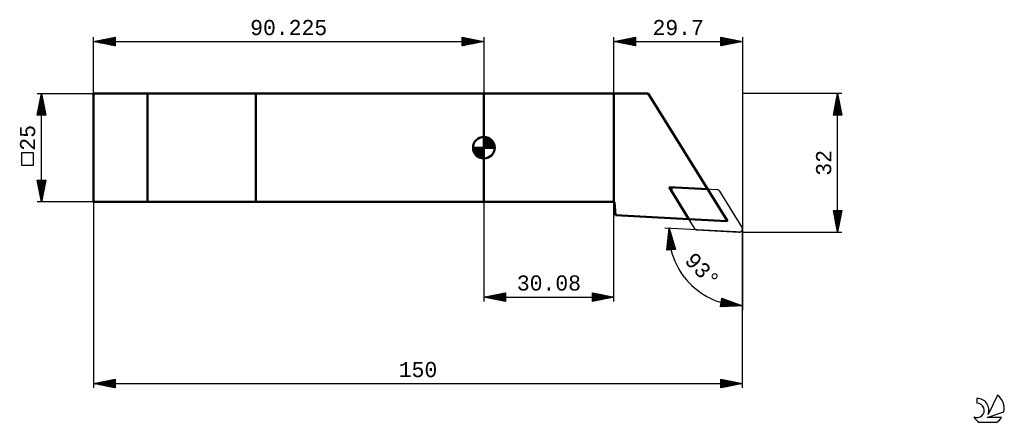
# Model space of a CAD drawing. Header units: millimetres. Extents: x -107 to 120, y -63 to 30.
import ezdxf
from ezdxf.enums import TextEntityAlignment as Align

# ---------------------------------------------------------------- set-up
doc = ezdxf.new("R2010")
doc.units = ezdxf.units.MM
doc.header["$LTSCALE"] = 5.5
for name, color, linetype in [('1', 4, 'CONTINUOUS'), ('2', 7, 'CONTINUOUS'), ('CUT', 1, 'CONTINUOUS'), ('NOCUT', 7, 'CONTINUOUS'), ('SK1', 4, 'CONTINUOUS'), ('SK2', 7, 'CONTINUOUS'), ('SK6', 5, 'CONTINUOUS'), ('SKVIEW1', 4, 'CONTINUOUS')]:
    doc.layers.add(name, color=color, linetype=linetype)
doc.styles.get("Standard").update_dxf_attribs({"font": 'Monospac821 BT'})

msp = doc.modelspace()

# ---------------------------------------------------------------- linework, layer by layer
at = {"layer": '1', "color": 4, "linetype": 'CONTINUOUS', "lineweight": 50}
for p, q in [((0, 12.5), (37.95, 12.5)), ((0, -12.5), (0, 12.5)), ((30.07, -12.5), (30.07, 12.5)), ((56.26, -16.8), (37.95, 12.5)), ((47.38, -16.49), (42.87, -9.12)), ((51.75, -9.59), (42.87, -9.12)), ((0, -12.5), (30.07, -12.5)), ((30.44, -15.61), (30.17, -12.59)), ((47.38, -16.49), (30.44, -15.61)), ((56.17, -16.95), (47.38, -16.49))]:
    msp.add_line(p, q, dxfattribs=at)
for centre, start, end in [((30.07, -12.6), 5, 90), ((56.17, -16.85), 267, 32)]:
    msp.add_arc(centre, 0.1, start, end, dxfattribs=at)
at = {"layer": '2', "color": 7, "linetype": 'CONTINUOUS', "lineweight": 25}
for p, q in [((30.07, 12.5), (30.07, 25.5)), ((30.07, 24.5), (35.08, 25.5)), ((32.08, 24.1), (33.08, 25.1)), ((32.43, 24.03), (33.61, 25.21)), ((32.79, 23.96), (34.14, 25.31)), ((33.03, 25.09), (34.51, 23.61)), ((33.14, 23.89), (34.67, 25.42)), ((33.39, 25.16), (35.04, 23.51)), ((33.49, 23.82), (35.08, 25.4)), ((33.74, 25.23), (35.08, 23.9)), ((34.09, 25.3), (35.08, 24.32)), ((34.45, 25.37), (35.08, 24.75)), ((34.8, 25.45), (35.08, 25.17)), ((35.08, 25.5), (35.08, 23.5)), ((54.77, 23.5), (54.77, 25.5)), ((54.77, 25.5), (59.77, 24.5)), ((54.77, 25.4), (54.86, 25.48)), ((54.77, 24.97), (55.22, 25.41)), ((54.77, 25.41), (56.37, 23.82)), ((54.77, 24.55), (55.57, 25.34)), ((54.77, 24.12), (55.92, 25.27)), ((54.77, 23.7), (56.28, 25.2)), ((55.06, 23.56), (56.63, 25.13)), ((55.19, 25.42), (56.72, 23.89)), ((55.59, 23.66), (56.98, 25.06)), ((55.72, 25.31), (57.07, 23.96)), ((56.25, 25.2), (57.43, 24.03)), ((56.78, 25.1), (57.78, 24.1)), ((59.77, 25.5), (59.77, -19.5)), ((30.07, 24.5), (59.77, 24.5)), ((35.08, 23.5), (30.07, 24.5)), ((30.2, 24.53), (30.27, 24.46)), ((30.31, 24.45), (30.43, 24.57)), ((30.56, 24.6), (30.8, 24.36)), ((30.67, 24.38), (30.96, 24.68)), ((30.91, 24.67), (31.33, 24.25)), ((31.02, 24.31), (31.49, 24.78)), ((31.26, 24.74), (31.86, 24.14)), ((31.37, 24.24), (32.02, 24.89)), ((31.62, 24.81), (32.39, 24.04)), ((31.73, 24.17), (32.55, 25)), ((31.97, 24.88), (32.92, 23.93)), ((32.33, 24.95), (33.45, 23.82)), ((32.68, 25.02), (33.98, 23.72)), ((33.85, 23.75), (35.08, 24.97)), ((34.2, 23.67), (35.08, 24.55)), ((34.55, 23.6), (35.08, 24.12)), ((34.91, 23.53), (35.08, 23.7)), ((54.77, 24.99), (56.01, 23.75)), ((54.77, 24.56), (55.66, 23.68)), ((59.77, 24.5), (54.77, 23.5)), ((54.77, 24.14), (55.31, 23.61)), ((54.77, 23.71), (54.95, 23.54)), ((56.12, 23.77), (57.34, 24.99)), ((56.65, 23.87), (57.69, 24.92)), ((57.18, 23.98), (58.04, 24.85)), ((57.32, 24.99), (58.14, 24.17)), ((57.71, 24.09), (58.4, 24.78)), ((57.85, 24.89), (58.49, 24.24)), ((58.24, 24.19), (58.75, 24.7)), ((58.38, 24.78), (58.84, 24.31)), ((58.77, 24.3), (59.1, 24.63)), ((58.91, 24.67), (59.2, 24.38)), ((59.3, 24.41), (59.46, 24.56)), ((59.44, 24.57), (59.55, 24.45)), ((82.78, 12.5), (59.77, 12.5)), ((80.78, 7.5), (81.78, 12.5)), ((81.48, 11.01), (81.97, 11.51)), ((81.58, 11.54), (81.9, 11.86)), ((81.62, 11.72), (82.01, 11.33)), ((81.69, 12.07), (81.83, 12.21)), ((81.69, 12.07), (81.9, 11.86)), ((81.76, 12.43), (81.8, 12.39)), ((81.78, -19.5), (81.78, 12.5)), ((81.78, 12.5), (82.78, 7.5)), ((80.84, 7.83), (82.4, 9.38)), ((80.95, 8.36), (82.33, 9.74)), ((81.05, 8.89), (82.26, 10.09)), ((81.12, 9.24), (82.75, 7.62)), ((81.16, 9.42), (82.19, 10.44)), ((81.19, 9.6), (82.65, 8.15)), ((81.26, 9.95), (82.12, 10.8)), ((81.27, 9.95), (82.54, 8.68)), ((81.34, 10.31), (82.43, 9.21)), ((81.37, 10.48), (82.04, 11.15)), ((81.41, 10.66), (82.33, 9.74)), ((81.48, 11.01), (82.22, 10.27)), ((81.55, 11.37), (82.12, 10.8)), ((82.78, 7.5), (80.78, 7.5)), ((80.84, 7.83), (81.17, 7.5)), ((80.91, 8.18), (81.6, 7.5)), ((80.94, 7.5), (82.47, 9.03)), ((80.98, 8.54), (82.02, 7.5)), ((81.05, 8.89), (82.44, 7.5)), ((81.36, 7.5), (82.54, 8.68)), ((81.79, 7.5), (82.61, 8.32)), ((82.21, 7.5), (82.68, 7.97)), ((82.64, 7.5), (82.75, 7.62)), ((-90.22, -12.5), (-90.22, -55.5)), ((0, -12.5), (0, -35.5)), ((30.08, -35.5), (30.08, -12.5)), ((81.78, -19.5), (80.78, -14.5)), ((80.78, -14.5), (82.78, -14.5)), ((80.8, -14.61), (82.43, -16.24)), ((80.83, -14.79), (81.12, -14.5)), ((80.9, -15.14), (81.54, -14.5)), ((80.9, -15.14), (82.36, -16.6)), ((80.97, -15.49), (81.97, -14.5)), ((81.01, -15.67), (82.29, -16.95)), ((81.04, -15.85), (82.39, -14.5)), ((81.11, -14.5), (82.5, -15.89)), ((81.12, -16.2), (82.76, -14.55)), ((81.19, -16.55), (82.66, -15.08)), ((81.26, -16.91), (82.55, -15.61)), ((81.53, -14.5), (82.57, -15.53)), ((82.78, -14.5), (81.78, -19.5)), ((81.96, -14.5), (82.64, -15.18)), ((82.38, -14.5), (82.71, -14.83)), ((81.12, -16.2), (82.21, -17.3)), ((81.22, -16.73), (82.14, -17.66)), ((81.33, -17.26), (82.45, -16.14)), ((81.33, -17.26), (82.07, -18.01)), ((81.4, -17.61), (82.34, -16.67)), ((81.43, -17.79), (82, -18.36)), ((81.47, -17.97), (82.23, -17.2)), ((81.54, -18.32), (82.13, -17.73)), ((59.77, -19.5), (41.8, -18.56)), ((42.28, -23.68), (42.8, -18.61)), ((42.56, -20.94), (43.28, -20.21)), ((42.61, -20.46), (43.18, -19.89)), ((42.64, -20.15), (43.53, -21.05)), ((42.66, -19.99), (43.09, -19.56)), ((42.68, -19.77), (43.35, -20.44)), ((42.71, -19.52), (42.99, -19.24)), ((42.72, -19.38), (43.17, -19.83)), ((42.75, -19.04), (42.89, -18.91)), ((42.76, -19), (42.98, -19.22)), ((42.8, -18.61), (44.27, -23.49)), ((42.8, -18.61), (42.8, -18.62)), ((59.77, -19.5), (82.78, -19.5)), ((59.77, -19.5), (59.77, -37.5)), ((59.77, -55.5), (59.77, -19.5)), ((81.54, -18.32), (81.93, -18.72)), ((81.61, -18.68), (82.02, -18.26)), ((81.65, -18.85), (81.86, -19.07)), ((81.68, -19.03), (81.92, -18.79)), ((81.75, -19.38), (81.81, -19.32)), ((81.75, -19.39), (81.79, -19.42)), ((42.32, -23.3), (43.77, -21.84)), ((42.37, -22.83), (43.67, -21.52)), ((42.37, -23.67), (43.87, -22.17)), ((42.4, -22.46), (43.51, -23.57)), ((42.41, -22.35), (43.58, -21.19)), ((42.44, -22.08), (43.89, -23.53)), ((42.46, -21.88), (43.48, -20.87)), ((42.48, -21.69), (44.26, -23.47)), ((42.51, -21.41), (43.38, -20.54)), ((42.52, -21.31), (44.08, -22.87)), ((42.56, -20.92), (43.9, -22.26)), ((42.6, -20.54), (43.72, -21.65)), ((42.84, -23.63), (43.97, -22.5)), ((44.27, -23.49), (42.28, -23.68)), ((42.28, -23.62), (42.34, -23.68)), ((42.32, -23.23), (42.73, -23.64)), ((42.36, -22.85), (43.12, -23.6)), ((43.3, -23.58), (44.07, -22.82)), ((43.77, -23.54), (44.17, -23.15)), ((44.24, -23.5), (44.26, -23.47)), ((0, -34.5), (5, -33.5)), ((1.36, -34.77), (2.04, -34.09)), ((1.71, -34.84), (2.57, -33.99)), ((2.02, -34.1), (3.03, -35.11)), ((2.07, -34.91), (3.1, -33.88)), ((2.38, -34.02), (3.56, -35.21)), ((2.42, -34.98), (3.63, -33.77)), ((2.73, -33.95), (4.1, -35.32)), ((2.77, -35.05), (4.16, -33.67)), ((3.08, -33.88), (4.63, -35.43)), ((3.13, -35.13), (4.69, -33.56)), ((3.44, -33.81), (5, -35.38)), ((3.48, -35.2), (5, -33.68)), ((3.79, -33.74), (5, -34.95)), ((3.84, -35.27), (5, -34.1)), ((4.14, -33.67), (5, -34.53)), ((4.5, -33.6), (5, -34.1)), ((4.85, -33.53), (5, -33.68)), ((5, -33.5), (5, -35.5)), ((25.08, -35.5), (25.08, -33.5)), ((25.08, -33.5), (30.08, -34.5)), ((25.08, -33.64), (25.19, -33.52)), ((25.08, -34.06), (25.55, -33.59)), ((25.08, -34.48), (25.9, -33.66)), ((25.08, -33.72), (26.56, -35.2)), ((25.08, -34.91), (26.25, -33.73)), ((25.08, -35.33), (26.61, -33.81)), ((25.33, -33.55), (26.92, -35.13)), ((25.4, -35.44), (26.96, -33.88)), ((25.86, -33.66), (27.27, -35.06)), ((25.93, -35.33), (27.31, -33.95)), ((26.39, -33.76), (27.62, -34.99)), ((26.46, -35.22), (27.67, -34.02)), ((26.93, -33.87), (27.98, -34.92)), ((26.99, -35.12), (28.02, -34.09)), ((27.46, -33.98), (28.33, -34.85)), ((27.99, -34.08), (28.68, -34.78)), ((0, -34.5), (30.08, -34.5)), ((5, -35.5), (0, -34.5)), ((0.26, -34.45), (0.38, -34.58)), ((0.3, -34.56), (0.45, -34.41)), ((0.61, -34.38), (0.91, -34.68)), ((0.65, -34.63), (0.98, -34.3)), ((0.96, -34.31), (1.44, -34.79)), ((1.01, -34.7), (1.51, -34.2)), ((1.32, -34.24), (1.97, -34.89)), ((1.67, -34.17), (2.5, -35)), ((4.19, -35.34), (5, -34.53)), ((4.54, -35.41), (5, -34.95)), ((4.9, -35.48), (5, -35.38)), ((25.08, -34.15), (26.21, -35.27)), ((30.08, -34.5), (25.08, -35.5)), ((25.08, -34.57), (25.86, -35.34)), ((25.08, -34.99), (25.5, -35.42)), ((25.08, -35.42), (25.15, -35.49)), ((27.52, -35.01), (28.37, -34.16)), ((28.05, -34.91), (28.73, -34.23)), ((28.52, -34.19), (29.04, -34.71)), ((28.58, -34.8), (29.08, -34.3)), ((29.05, -34.29), (29.39, -34.64)), ((29.11, -34.69), (29.44, -34.37)), ((29.58, -34.4), (29.74, -34.57)), ((29.64, -34.59), (29.79, -34.44)), ((54.68, -36.75), (54.98, -34.78)), ((54.69, -36.7), (56.18, -35.21)), ((54.76, -36.2), (55.87, -35.1)), ((54.78, -36.11), (55.39, -36.72)), ((54.83, -35.74), (55.79, -36.7)), ((54.84, -35.7), (55.56, -34.98)), ((54.89, -35.37), (56.19, -36.68)), ((54.91, -35.2), (55.24, -34.87)), ((54.94, -35), (56.6, -36.66)), ((54.98, -34.78), (59.77, -36.5)), ((55.08, -36.73), (56.49, -35.32)), ((55.23, -34.87), (57, -36.64)), ((55.53, -36.71), (56.81, -35.43)), ((55.89, -35.11), (57.41, -36.62)), ((55.97, -36.69), (57.12, -35.54)), ((56.42, -36.67), (57.43, -35.66)), ((56.56, -35.34), (57.81, -36.6)), ((56.87, -36.64), (57.74, -35.77)), ((57.22, -35.58), (58.22, -36.58)), ((57.31, -36.62), (58.05, -35.88)), ((57.76, -36.6), (58.37, -35.99)), ((57.88, -35.82), (58.62, -36.56)), ((58.21, -36.58), (58.68, -36.11)), ((58.54, -36.06), (59.02, -36.54)), ((58.65, -36.56), (58.99, -36.22)), ((59.1, -36.53), (59.3, -36.33)), ((59.21, -36.3), (59.43, -36.52)), ((59.77, -36.5), (54.68, -36.75)), ((54.72, -36.48), (54.98, -36.74)), ((59.55, -36.51), (59.61, -36.44)), ((-90.22, -54.5), (-85.22, -53.5)), ((-90.22, -54.5), (59.77, -54.5)), ((-85.22, -55.5), (-90.22, -54.5)), ((-90.15, -54.51), (-90.12, -54.48)), ((-89.9, -54.43), (-89.74, -54.6)), ((-89.8, -54.59), (-89.59, -54.37)), ((-89.55, -54.36), (-89.21, -54.7)), ((-89.45, -54.66), (-89.06, -54.27)), ((-89.19, -54.29), (-88.68, -54.81)), ((-89.09, -54.73), (-88.53, -54.16)), ((-88.84, -54.22), (-88.15, -54.92)), ((-88.74, -54.8), (-88, -54.05)), ((-88.49, -54.15), (-87.62, -55.02)), ((-88.38, -54.87), (-87.46, -53.95)), ((-88.13, -54.08), (-87.09, -55.13)), ((-88.03, -54.94), (-86.93, -53.84)), ((-87.78, -54.01), (-86.56, -55.23)), ((-87.68, -55.01), (-86.4, -53.74)), ((-87.43, -53.94), (-86.03, -55.34)), ((-87.32, -55.08), (-85.87, -53.63)), ((-87.07, -53.87), (-85.49, -55.45)), ((-86.97, -55.15), (-85.34, -53.52)), ((-86.72, -53.8), (-85.22, -55.29)), ((-86.62, -55.22), (-85.22, -53.83)), ((-86.36, -53.73), (-85.22, -54.87)), ((-86.26, -55.29), (-85.22, -54.25)), ((-86.01, -53.66), (-85.22, -54.44)), ((-85.66, -53.59), (-85.22, -54.02)), ((-85.3, -53.52), (-85.22, -53.59)), ((-85.22, -53.5), (-85.22, -55.5)), ((54.77, -55.5), (54.77, -53.5)), ((54.77, -53.5), (59.77, -54.5)), ((54.77, -53.69), (54.93, -53.53)), ((54.77, -54.12), (55.29, -53.6)), ((54.77, -54.54), (55.64, -53.67)), ((54.77, -54.96), (56, -53.74)), ((54.77, -53.78), (56.21, -55.21)), ((54.77, -55.39), (56.35, -53.81)), ((54.77, -54.21), (55.85, -55.28)), ((59.77, -54.5), (54.77, -55.5)), ((54.95, -53.54), (56.56, -55.14)), ((55.17, -55.42), (56.7, -53.89)), ((55.48, -53.64), (56.91, -55.07)), ((55.7, -55.32), (57.06, -53.96)), ((56.01, -53.75), (57.27, -55)), ((56.23, -55.21), (57.41, -54.03)), ((56.54, -53.85), (57.62, -54.93)), ((56.76, -55.1), (57.76, -54.1)), ((57.07, -53.96), (57.97, -54.86)), ((57.29, -55), (58.12, -54.17)), ((57.6, -54.07), (58.33, -54.79)), ((57.82, -54.89), (58.47, -54.24)), ((58.13, -54.17), (58.68, -54.72)), ((58.35, -54.79), (58.82, -54.31)), ((58.66, -54.28), (59.03, -54.65)), ((58.88, -54.68), (59.18, -54.38)), ((59.19, -54.38), (59.39, -54.58)), ((59.41, -54.57), (59.53, -54.45)), ((59.72, -54.49), (59.74, -54.51)), ((-85.91, -55.36), (-85.22, -54.68)), ((-85.56, -55.43), (-85.22, -55.1)), ((54.77, -54.63), (55.5, -55.36)), ((54.77, -55.06), (55.14, -55.43)), ((54.77, -55.48), (54.79, -55.5))]:
    msp.add_line(p, q, dxfattribs=at)
msp.add_arc((59.77, -19.5), 17, 177, 270, dxfattribs=at)
at = {"layer": 'CUT', "color": 1, "linetype": 'CONTINUOUS', "lineweight": 25}
for p, q in [((43.5, -10.4), (48.63, -18.62)), ((53.89, -9.7), (44.21, -9.19)), ((59.65, -18.29), (54.52, -10.07)), ((49.26, -18.99), (58.94, -19.5))]:
    msp.add_line(p, q, dxfattribs=at)
for centre, start, end in [((44.17, -9.98), 87, 212), ((53.85, -10.49), 32, 87), ((49.3, -18.2), 212, 267), ((58.98, -18.71), 267, 32)]:
    msp.add_arc(centre, 0.794, start, end, dxfattribs=at)
at = {"layer": 'NOCUT', "color": 7, "linetype": 'CONTINUOUS', "lineweight": 25}
for p, q in [((30.07, 12.5), (0, 12.5)), ((0, 12.5), (0, -12.5)), ((30.07, 12.5), (37.95, 12.5)), ((37.95, 12.5), (56.26, -16.8)), ((0, -12.5), (30.07, -12.5)), ((30.44, -15.61), (30.17, -12.59)), ((56.17, -16.95), (30.44, -15.61))]:
    msp.add_line(p, q, dxfattribs=at)
for centre, start, end in [((30.07, -12.6), 5, 90), ((56.17, -16.85), 267, 32)]:
    msp.add_arc(centre, 0.1, start, end, dxfattribs=at)
at = {"layer": 'SK1', "color": 4, "linetype": 'CONTINUOUS', "lineweight": 50}
for p, q in [((0, 12.5), (-90.22, 12.5)), ((-90.22, 12.5), (-90.22, -12.5)), ((0, 0), (0, 2.5)), ((0, 2.44), (0.06, 2.5)), ((0, 2.08), (0.39, 2.47)), ((0, 2.44), (2.44, 0)), ((0, 1.73), (0.68, 2.41)), ((0, 1.37), (0.94, 2.32)), ((0.31, 2.48), (2.48, 0.31)), ((0.76, 2.38), (2.38, 0.76)), ((0, 0), (-2.5, 0)), ((-2.5, -0.06), (-2.44, 0)), ((-2.47, -0.39), (-2.08, 0)), ((-2.41, -0.68), (-1.73, 0)), ((-2.32, -0.94), (-1.37, 0)), ((-2.2, -1.18), (-1.02, 0)), ((-2.16, 0), (0, -2.16)), ((-2.07, -1.4), (-0.67, 0)), ((-1.92, -1.6), (-0.31, 0)), ((-1.81, 0), (0, -1.81)), ((-1.45, 0), (0, -1.45)), ((-1.1, 0), (0, -1.1)), ((-0.75, 0), (0, -0.75)), ((-0.39, 0), (0, -0.39)), ((-0.04, 0), (0, -0.04)), ((0, 1.02), (1.18, 2.2)), ((0, 2.08), (2.08, 0)), ((0, 0.67), (1.4, 2.07)), ((0, 0.31), (1.6, 1.92)), ((0, 1.73), (1.73, 0)), ((0, 1.37), (1.37, 0)), ((0, 1.02), (1.02, 0)), ((0, 0.67), (0.67, 0)), ((0, 0.31), (0.31, 0)), ((0, 0), (2.5, 0)), ((0, -2.5), (0, 0)), ((0.04, 0), (1.79, 1.75)), ((0.39, 0), (1.95, 1.56)), ((0.75, 0), (2.1, 1.35)), ((1.1, 0), (2.23, 1.13)), ((1.45, 0), (2.34, 0.88)), ((1.49, 2.01), (2.01, 1.49)), ((1.81, 0), (2.42, 0.62)), ((2.16, 0), (2.48, 0.32)), ((-2.5, -0.02), (-0.02, -2.5)), ((-2.47, -0.4), (-0.4, -2.47)), ((-2.34, -0.88), (-0.88, -2.34)), ((-1.75, -1.79), (0, -0.04)), ((-1.56, -1.95), (0, -0.39)), ((-1.35, -2.1), (0, -0.75)), ((-1.13, -2.23), (0, -1.1)), ((-0.88, -2.34), (0, -1.45)), ((-0.62, -2.42), (0, -1.81)), ((-0.32, -2.48), (0, -2.16)), ((-90.22, -12.5), (0, -12.5))]:
    msp.add_line(p, q, dxfattribs=at)
for start, end in [(90, 180), (0, 90), (180, 270), (270, 0)]:
    msp.add_arc((0, 0), 2.5, start, end, dxfattribs=at)
at = {"layer": 'SK2', "color": 7, "linetype": 'CONTINUOUS', "lineweight": 25}
for p, q in [((-90.22, 12.5), (-90.22, 25.5)), ((-90.22, 24.5), (-85.22, 25.5)), ((-88.31, 24.12), (-87.36, 25.07)), ((-87.96, 24.05), (-86.83, 25.18)), ((-87.61, 23.98), (-86.3, 25.29)), ((-87.35, 25.07), (-85.92, 23.64)), ((-87.25, 23.91), (-85.77, 25.39)), ((-87, 25.15), (-85.39, 23.53)), ((-86.9, 23.83), (-85.23, 25.5)), ((-86.65, 25.22), (-85.22, 23.8)), ((-86.54, 23.76), (-85.22, 25.08)), ((-86.29, 25.29), (-85.22, 24.22)), ((-85.94, 25.36), (-85.22, 24.64)), ((-85.58, 25.43), (-85.22, 25.07)), ((-85.23, 25.5), (-85.22, 25.49)), ((-85.22, 25.5), (-85.22, 23.5)), ((-5, 23.5), (-5, 25.5)), ((-5, 25.5), (0, 24.5)), ((-5, 25.12), (-4.69, 25.44)), ((-5, 24.7), (-4.33, 25.37)), ((-5, 25.36), (-3.45, 23.81)), ((-5, 24.27), (-3.98, 25.3)), ((-5, 23.85), (-3.62, 25.22)), ((-4.91, 23.52), (-3.27, 25.15)), ((-4.64, 25.43), (-3.09, 23.88)), ((-4.38, 23.62), (-2.92, 25.08)), ((-4.11, 25.32), (-2.74, 23.95)), ((-3.58, 25.22), (-2.39, 24.02)), ((-3.05, 25.11), (-2.03, 24.09)), ((0, 25.5), (0, 12.5)), ((-90.22, 24.5), (0, 24.5)), ((-85.22, 23.5), (-90.22, 24.5)), ((-90.18, 24.51), (-90.16, 24.49)), ((-90.08, 24.47), (-90.01, 24.54)), ((-89.83, 24.58), (-89.63, 24.38)), ((-89.73, 24.4), (-89.48, 24.65)), ((-89.47, 24.65), (-89.1, 24.27)), ((-89.37, 24.33), (-88.95, 24.76)), ((-89.12, 24.72), (-88.57, 24.17)), ((-89.02, 24.26), (-88.42, 24.86)), ((-88.77, 24.79), (-88.04, 24.06)), ((-88.67, 24.19), (-87.89, 24.97)), ((-88.41, 24.86), (-87.51, 23.96)), ((-88.06, 24.93), (-86.98, 23.85)), ((-87.71, 25), (-86.45, 23.74)), ((-86.19, 23.69), (-85.22, 24.66)), ((-85.84, 23.62), (-85.22, 24.24)), ((-85.48, 23.55), (-85.22, 23.81)), ((-5, 24.94), (-3.8, 23.74)), ((-5, 24.52), (-4.15, 23.67)), ((0, 24.5), (-5, 23.5)), ((-5, 24.09), (-4.51, 23.6)), ((-5, 23.67), (-4.86, 23.53)), ((-3.85, 23.73), (-2.56, 25.01)), ((-3.32, 23.84), (-2.21, 24.94)), ((-2.79, 23.94), (-1.86, 24.87)), ((-2.52, 25), (-1.68, 24.16)), ((-2.26, 24.05), (-1.5, 24.8)), ((-1.99, 24.9), (-1.32, 24.24)), ((-1.73, 24.15), (-1.15, 24.73)), ((-1.46, 24.79), (-0.97, 24.31)), ((-1.19, 24.26), (-0.8, 24.66)), ((-0.93, 24.69), (-0.62, 24.38)), ((-0.66, 24.37), (-0.44, 24.59)), ((-0.4, 24.58), (-0.26, 24.45)), ((-0.13, 24.47), (-0.09, 24.52)), ((-103.22, 12.5), (-90.22, 12.5)), ((-103.22, 7.5), (-102.22, 12.5)), ((-102.48, 11.22), (-102.05, 11.65)), ((-102.44, 11.43), (-101.91, 10.9)), ((-102.37, 11.75), (-102.13, 12)), ((-102.37, 11.79), (-102.01, 11.43)), ((-102.3, 12.14), (-102.12, 11.96)), ((-102.27, 12.28), (-102.2, 12.36)), ((-102.23, 12.49), (-102.22, 12.49)), ((-102.22, -12.5), (-102.22, 12.5)), ((-102.22, 12.5), (-101.22, 7.5)), ((-103.22, 7.51), (-101.56, 9.17)), ((-103.12, 8.04), (-101.63, 9.53)), ((-103.01, 8.57), (-101.7, 9.88)), ((-102.9, 9.1), (-101.77, 10.23)), ((-102.86, 9.31), (-101.27, 7.72)), ((-102.8, 9.63), (-101.84, 10.59)), ((-102.79, 9.67), (-101.37, 8.25)), ((-102.72, 10.02), (-101.48, 8.78)), ((-102.69, 10.16), (-101.91, 10.94)), ((-102.65, 10.37), (-101.59, 9.31)), ((-102.59, 10.69), (-101.98, 11.29)), ((-102.58, 10.73), (-101.69, 9.84)), ((-102.51, 11.08), (-101.8, 10.37)), ((-103.22, 7.55), (-103.17, 7.5)), ((-101.22, 7.5), (-103.22, 7.5)), ((-103.15, 7.9), (-102.75, 7.5)), ((-103.07, 8.25), (-102.32, 7.5)), ((-103, 8.61), (-101.9, 7.5)), ((-102.93, 8.96), (-101.47, 7.5)), ((-102.81, 7.5), (-101.49, 8.82)), ((-102.38, 7.5), (-101.42, 8.47)), ((-101.96, 7.5), (-101.35, 8.11)), ((-101.54, 7.5), (-101.28, 7.76)), ((-104.08, -1.22), (-106.88, -1.22)), ((-106.88, -1.22), (-106.88, -4.02)), ((-104.08, -4.02), (-104.08, -1.22)), ((-106.88, -4.02), (-104.08, -4.02)), ((-102.22, -12.5), (-103.22, -7.5)), ((-103.22, -7.5), (-101.22, -7.5)), ((-103.18, -7.72), (-102.96, -7.5)), ((-103.14, -7.5), (-101.54, -9.1)), ((-103.14, -7.92), (-101.61, -9.45)), ((-103.11, -8.07), (-102.54, -7.5)), ((-103.04, -8.43), (-102.11, -7.5)), ((-103.03, -8.45), (-101.69, -9.8)), ((-102.97, -8.78), (-101.69, -7.5)), ((-102.93, -8.98), (-101.76, -10.16)), ((-102.9, -9.14), (-101.26, -7.5)), ((-102.83, -9.49), (-101.32, -7.98)), ((-102.76, -9.84), (-101.43, -8.51)), ((-102.72, -7.5), (-101.47, -8.74)), ((-102.69, -10.2), (-101.53, -9.04)), ((-102.29, -7.5), (-101.4, -8.39)), ((-101.22, -7.5), (-102.22, -12.5)), ((-101.87, -7.5), (-101.33, -8.03)), ((-101.44, -7.5), (-101.26, -7.68)), ((-102.82, -9.51), (-101.83, -10.51)), ((-102.72, -10.04), (-101.9, -10.86)), ((-102.62, -10.55), (-101.64, -9.57)), ((-102.61, -10.57), (-101.97, -11.22)), ((-102.54, -10.9), (-101.75, -10.1)), ((-102.5, -11.11), (-102.04, -11.57)), ((-102.47, -11.26), (-101.85, -10.64)), ((-102.4, -11.61), (-101.96, -11.17)), ((-90.22, -12.5), (-103.22, -12.5)), ((-102.4, -11.64), (-102.11, -11.92)), ((-102.33, -11.96), (-102.06, -11.7)), ((-102.29, -12.17), (-102.18, -12.28)), ((-102.26, -12.32), (-102.17, -12.23))]:
    msp.add_line(p, q, dxfattribs=at)
at = {"layer": 'SK6', "color": 5, "linetype": 'CONTINUOUS', "lineweight": 25}
for p, q in [((113.97, -57.9), (113.97, -59)), ((118.76, -57.19), (116.56, -61.65)), ((116.31, -62.35), (120.22, -60.99)), ((114.43, -63.43), (118.57, -63.43)), ((119.66, -62.35), (116.31, -62.35))]:
    msp.add_line(p, q, dxfattribs=at)
for centre, radius, start, end in [((113.98, -60.68), 1.68, 243.4215, 90.3602), ((113.99, -60.66), 2.76, 338.9379, 90.4446), ((116.5, -60.25), 3.8, 348.7239, 53.4691), ((116.5, -60.25), 3.8, 210.5484, 236.978), ((116.5, -60.25), 3.8, 303.022, 326.3732)]:
    msp.add_arc(centre, radius, start, end, dxfattribs=at)
at = {"layer": 'SKVIEW1', "color": 4, "linetype": 'CONTINUOUS', "lineweight": 50}
for p, q in [((-52.72, 12.5), (-77.72, 12.5)), ((-77.72, 12.5), (-77.72, -12.5)), ((-52.72, -12.5), (-52.72, 12.5)), ((-77.72, -12.5), (-52.72, -12.5))]:
    msp.add_line(p, q, dxfattribs=at)

# ---------------------------------------------------------------- texts
at = {"layer": '2', "color": 7, "linetype": 'CONTINUOUS', "lineweight": 25}
for s, p in [('29.7', (44.92, 26)), ('30.08', (15.04, -33)), ('150', (-15.22, -53))]:
    msp.add_text(s, height=3.5, dxfattribs=at).set_placement(p, align=Align.CENTER)
for s, rotation, p in [('32', 90, (80.28, -3.5)), ('93°', 313.5, (49.26, -29.48))]:
    msp.add_text(s, height=3.5, rotation=rotation, dxfattribs=at).set_placement(p, align=Align.CENTER)
at = {"layer": 'SK2', "color": 7, "linetype": 'CONTINUOUS', "lineweight": 25}
msp.add_text('90.225', height=3.5, dxfattribs=at).set_placement((-45.11, 26), align=Align.CENTER)
msp.add_text('25', height=3.5, rotation=90, dxfattribs=at).set_placement((-103.72, 2.27), align=Align.CENTER)

doc.saveas('drawing.dxf')
